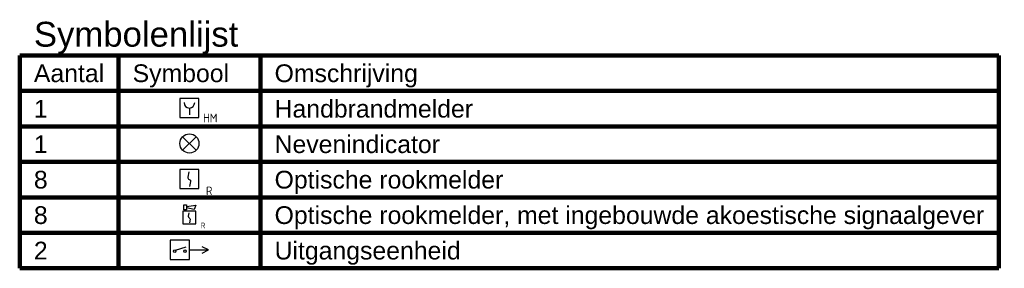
# Model space of a CAD drawing. Header units: millimetres. Extents: x 30 to 114532, y 6 to 49279.
# Tile 10 of 10: x 100661 to 114532, y 40102 to 43607. Entities that reach past the tile are written whole.
import ezdxf
from ezdxf.enums import TextEntityAlignment as Align

# ---------------------------------------------------------------- set-up
doc = ezdxf.new("R2010")
doc.units = ezdxf.units.MM
doc.header["$LTSCALE"] = 100
doc.layers.add('BL$9----', color=1, linetype='Continuous')
doc.styles.add('STABICAD-018', font='ISOCP.SHX', dxfattribs={"height": 180})
doc.styles.get("Standard").update_dxf_attribs({"font": 'arial.ttf'})

# ---------------------------------------------------------------- blocks, each defined once
blk = doc.blocks.new('*U100')
at = {"layer": 'BL$9----', "color": 3, "lineweight": 100}
for p, q in [((0, 0), (137.94, 0)), ((0, 0), (0, -30)), ((13.91, 0), (13.91, -30)), ((33.91, 0), (33.91, -30)), ((137.94, 0), (137.94, -30)), ((137.94, 0), (137.94, -30)), ((0, -5), (137.94, -5)), ((0, -10), (137.94, -10)), ((0, -15), (137.94, -15)), ((0, -20), (137.94, -20)), ((0, -25), (137.94, -25)), ((0, -30), (137.94, -30))]:
    blk.add_line(p, q, dxfattribs=at)
at = {"layer": 'BL$9----', "color": 2, "lineweight": 100}
blk.add_attdef('TITLE', (2, 1.25), '', height=3.5, dxfattribs=at)
blk = doc.blocks.new('*U99')
at = {"layer": 'BL$9----', "color": 2, "lineweight": 100}
for tag, p in [('count_0', (2, 1.25)), ('count_2', (2, 1.25)), ('count_3', (2, 1.25)), ('count_1', (2, 1.25)), ('count_4', (2, 1.25)), ('blockname_0', (15.91, 1.25)), ('blockname_1', (15.91, 1.25)), ('blockname_2', (15.91, 1.25)), ('blockname_3', (15.91, 1.25)), ('blockname_4', (15.91, 1.25)), ('description_0', (35.91, 1.25)), ('description_1', (35.91, 1.25)), ('description_2', (35.91, 1.25)), ('description_3', (35.91, 1.25)), ('description_4', (35.91, 1.25))]:
    blk.add_attdef(tag, p, '', height=2.5, dxfattribs=at)
blk = doc.blocks.new('VB653HAM')
at = {"color": 0, "linetype": 'Continuous'}
for p, q in [((-2, 5), (-2, 1)), ((2, 5), (-2, 5)), ((2, 1), (2, 5)), ((0, 3), (0, 1.59)), ((-2, 1), (2, 1))]:
    blk.add_line(p, q, dxfattribs=at)
for major_axis, ratio, start_param, end_param in [((-0.795, 0.795), 0.999959, 0.785419, 2.356174), ((0.819, 0.819), 0.942311, 3.956683, 5.468095)]:
    blk.add_ellipse((0, 4.12), major_axis=major_axis, ratio=ratio, start_param=start_param, end_param=end_param, dxfattribs=at)
at = {"color": 0, "linetype": 'Continuous', "style": 'STABICAD-018'}
for tag, p in [('CODING1', (-0.94, 16.07)), ('CODING2', (-0.67, 13.61)), ('ARTICLECODE', (0.81, 11.29)), ('FIREPROTECTION_PANEL', (0.81, 8.98)), ('FIREPROTECTION_ZONE', (0.33, 6.76)), ('FIREPROTECTION_HARDWARENUMBER', (8.6, 4.46))]:
    blk.add_attdef(tag, text='', height=1.8, dxfattribs=at).set_placement(p, align=Align.MIDDLE)
blk.add_attdef('TEXT1', (2.86, 0.02), '', height=1.8, dxfattribs=at)
blk = doc.blocks.new('VB654NVI')
at = {"color": 0, "linetype": 'Continuous'}
for p, q in [((-1.41, 1.59), (1.41, 4.41)), ((-1.41, 4.41), (1.41, 1.59))]:
    blk.add_line(p, q, dxfattribs=at)
blk.add_circle((0, 3), 2, dxfattribs=at)
at = {"color": 0, "linetype": 'Continuous', "style": 'STABICAD-018'}
for tag, p in [('ARTICLECODE', (-2.66, 12.86)), ('FIREPROTECTION_PANEL', (0, 9.85)), ('CODING', (0, 7))]:
    blk.add_attdef(tag, text='', height=1.8, dxfattribs=at).set_placement(p, align=Align.MIDDLE)
blk = doc.blocks.new('VB653ORM')
at = {"color": 0, "linetype": 'Continuous'}
for p, q in [((-2, 2), (-2, -2)), ((2, 2), (-2, 2)), ((2, -2), (2, 2)), ((-2, -2), (2, -2))]:
    blk.add_line(p, q, dxfattribs=at)
blk.add_lwpolyline([(-0.12, 1.47), (-0.34, 0.38, 0.399092), (-0.04, -0.09, -0.403068), (0.25, -0.56), (0.02, -1.6)], format="xyb", dxfattribs=at)
at = {"color": 0, "linetype": 'Continuous', "style": 'STABICAD-018'}
for tag, p in [('CODING1', (-1.22, 12.19)), ('CODING2', (-0.95, 9.73)), ('ARTICLECODE', (0.78, 6.96)), ('FIREPROTECTION_PANEL', (0.78, 4.65)), ('FIREPROTECTION_ZONE', (0.05, 2.88)), ('FIREPROTECTION_HARDWARENUMBER', (5.42, -4.4))]:
    blk.add_attdef(tag, text='', height=1.8, dxfattribs=at).set_placement(p, align=Align.MIDDLE)
blk.add_attdef('TEXT1', (3.46, -3.38), '', height=1.8, dxfattribs=at)
blk = doc.blocks.new('VB655IS2')
at = {"color": 0, "linetype": 'Continuous'}
blk.add_lwpolyline([(-1.67, 2.33), (-1.67, 3.91), (-0.89, 3.91), (-0.89, 2.33)], close=True, dxfattribs=at)
blk.add_lwpolyline([(-0.89, 3.37), (2.06, 3.76), (1.54, 2.45), (-0.89, 2.95)], dxfattribs=at)
blk = doc.blocks.new('*U94')
at = {"color": 0, "linetype": 'Continuous'}
for p, q in [((-2, 2), (-2, -2)), ((2, 2), (-2, 2)), ((2, -2), (2, 2)), ((-2, -2), (2, -2))]:
    blk.add_line(p, q, dxfattribs=at)
blk.add_lwpolyline([(-0.12, 1.47), (-0.34, 0.38, 0.399092), (-0.04, -0.09, -0.403068), (0.25, -0.56), (0.02, -1.6)], format="xyb", dxfattribs=at)
at = {"color": 0, "linetype": 'Continuous', "lineweight": 100}
blk.add_blockref('VB655IS2', (0, 0), dxfattribs=at)
at = {"color": 0, "linetype": 'Continuous', "style": 'STABICAD-018'}
for tag, p in [('CODING1', (-1.22, 12.19)), ('CODING2', (-0.95, 9.73)), ('ARTICLECODE', (0.78, 6.96)), ('FIREPROTECTION_ZONE', (0.05, 2.88)), ('FIREPROTECTION_PANEL', (0.78, 4.65)), ('FIREPROTECTION_HARDWARENUMBER', (5.42, -4.4))]:
    blk.add_attdef(tag, text='', height=1.8, dxfattribs=at).set_placement(p, align=Align.MIDDLE)
blk.add_attdef('TEXT1', (3.46, -3.38), '', height=1.8, dxfattribs=at)
blk = doc.blocks.new('VB654UEH')
at = {"color": 0, "linetype": 'Continuous'}
for p, q in [((-2, 5), (-2, 1)), ((2, 5), (-2, 5)), ((2, 1), (2, 5)), ((-0.88, 2.92), (1.33, 3.67)), ((2, 3), (6, 3)), ((6, 3), (4.67, 3.67)), ((4.67, 2.33), (6, 3)), ((-2, 1), (2, 1))]:
    blk.add_line(p, q, dxfattribs=at)
for centre in [(-1.07, 2.73), (1.07, 2.73)]:
    blk.add_circle(centre, 0.267, dxfattribs=at)
at = {"color": 0, "linetype": 'Continuous', "style": 'STABICAD-018'}
for tag, p in [('CODING1', (-0.47, 15.78)), ('CODING2', (-0.2, 13.32)), ('ARTICLECODE', (1.45, 11.06)), ('FIREPROTECTION_PANEL', (1.45, 8.74)), ('FIREPROTECTION_ZONE', (0.8, 6.48)), ('FIREPROTECTION_HARDWARENUMBER', (8.08, 0.39))]:
    blk.add_attdef(tag, text='', height=1.8, dxfattribs=at).set_placement(p, align=Align.MIDDLE)

msp = doc.modelspace()

# ---------------------------------------------------------------- block references
at = {"layer": 'BL$9----', "lineweight": 100, "xscale": 100, "yscale": 100, "zscale": 100}
msp.add_blockref('*U100', (100661.3727, 43102.2173), dxfattribs=at).add_auto_attribs({'TITLE': 'Symbolenlijst'})
at = {"layer": 'BL$9----', "lineweight": 100}
ref = msp.add_blockref('*U99', (100861.3727, 42727.2173), dxfattribs=dict(at, xscale=100, yscale=100, zscale=100))
ref.add_attrib('count_0', 'Aantal', (100861.3727, 42727.2173), dxfattribs={"color": 2, "lineweight": 100, "height": 250})
ref.add_attrib('blockname_0', 'Symbool', (102252.164, 42727.2173), dxfattribs={"color": 2, "lineweight": 100, "height": 250})
ref.add_attrib('description_0', 'Omschrijving', (104252.164, 42727.2173), dxfattribs={"color": 2, "lineweight": 100, "height": 250})
ref = msp.add_blockref('*U99', (100861.3727, 42227.2173), dxfattribs=dict(at, xscale=100, yscale=100, zscale=100))
ref.add_attrib('count_0', '1', (100861.3727, 42227.2173), dxfattribs={"color": 1, "lineweight": 100, "height": 250})
ref.add_attrib('description_0', 'Handbrandmelder', (104252.164, 42227.2173), dxfattribs={"color": 1, "lineweight": 100, "height": 250})
at = {"layer": 'BL$9----', "color": 3, "lineweight": 100, "zscale": 100}
for name, p, xscale, yscale, values in [('VB653HAM', (103052.164, 42159.7173), 67.50000000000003, 67.50000000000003, {'TEXT1': 'HM'}), ('VB653ORM', (103052.164, 41362.2173), 67.5, 67.5, {'TEXT1': 'R'}), ('*U94', (103050.7671, 40818.5987), 45.69069360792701, 45.69069360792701, {'TEXT1': 'R'})]:
    msp.add_blockref(name, p, dxfattribs=dict(at, xscale=xscale, yscale=yscale)).add_auto_attribs(values)
at = {"layer": 'BL$9----', "lineweight": 100}
ref = msp.add_blockref('*U99', (114654.8925, 41727.2173), dxfattribs=dict(at, xscale=100, yscale=100, zscale=100))
ref.add_attrib('count_0', '1', (100861.3727, 41727.2173), dxfattribs={"color": 1, "lineweight": 100, "height": 250})
ref.add_attrib('description_0', 'Nevenindicator', (104252.164, 41727.2173), dxfattribs={"color": 1, "lineweight": 100, "height": 250})
at = {"layer": 'BL$9----', "color": 3, "lineweight": 100, "zscale": 100}
for name, p, xscale, yscale in [('VB654NVI', (103052.164, 41659.7173), 67.5, 67.5), ('VB654UEH', (102917.164, 40159.7173), 67.50000000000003, 67.50000000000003)]:
    msp.add_blockref(name, p, dxfattribs=dict(at, xscale=xscale, yscale=yscale))
at = {"layer": 'BL$9----', "lineweight": 100}
ref = msp.add_blockref('*U99', (114654.8925, 41227.2173), dxfattribs=dict(at, xscale=100, yscale=100, zscale=100))
ref.add_attrib('count_0', '8', (100861.3727, 41227.2173), dxfattribs={"color": 1, "lineweight": 100, "height": 250})
ref.add_attrib('description_0', 'Optische rookmelder', (104252.164, 41227.2173), dxfattribs={"color": 1, "lineweight": 100, "height": 250})
ref = msp.add_blockref('*U99', (114654.8925, 40727.2173), dxfattribs=dict(at, xscale=100, yscale=100, zscale=100))
ref.add_attrib('count_0', '8', (100861.3727, 40727.2173), dxfattribs={"color": 1, "lineweight": 100, "height": 250})
ref.add_attrib('description_0', 'Optische rookmelder, met ingebouwde akoestische signaalgever', (104252.164, 40727.2173), dxfattribs={"color": 1, "lineweight": 100, "height": 250})
ref = msp.add_blockref('*U99', (114654.8925, 40227.2173), dxfattribs=dict(at, xscale=100, yscale=100, zscale=100))
ref.add_attrib('count_0', '2', (100861.3727, 40227.2173), dxfattribs={"color": 1, "lineweight": 100, "height": 250})
ref.add_attrib('description_0', 'Uitgangseenheid', (104252.164, 40227.2173), dxfattribs={"color": 1, "lineweight": 100, "height": 250})

doc.saveas('drawing.dxf')
